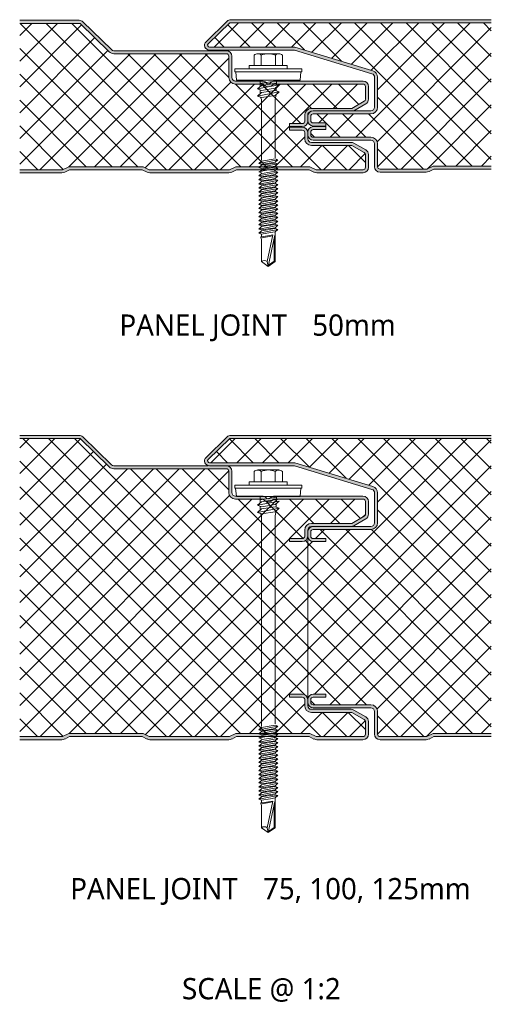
# Model space of a CAD drawing. Header units: millimetres. Extents: x 236 to 8441, y -357 to 1545.
# Tile 9 of 10: x 4252 to 4408, y -357 to -33. Entities that reach past the tile are written whole.
import ezdxf

# ---------------------------------------------------------------- set-up
doc = ezdxf.new("R2010")
doc.units = ezdxf.units.MM
doc.layers.add('A-DETL-GENF', color=92, linetype='Continuous', lineweight=13)
doc.layers.add('G-ANNO-TEXT', color=231, linetype='Continuous', lineweight=9)
doc.styles.add('Yu Gothic_2', font='Yu Gothic.ttf', dxfattribs={"height": 7})
doc.styles.add('Yu Gothic_B', font='Yu Gothic.ttf', dxfattribs={"height": 7})
pattern_1 = [(45, (-285.076, 83.047), (-4.24264, 4.24264), []), (135, (-285.076, 83.047), (-4.24264, -4.24264), [])]
pattern_2 = [(45, (-285.076, 269.688), (-4.24264, 4.24264), []), (135, (-285.076, 269.688), (-4.24264, -4.24264), [])]

# ---------------------------------------------------------------- blocks, each defined once
blk = doc.blocks.new('HFX 1000 - 3 RIB - FINELINE - HFX 1000 50mm - JOINT - 3 RIB - FINELINE-4449096-JOINT 5')
at = {"layer": 'A-DETL-GENF'}
h = blk.add_hatch(color=256, dxfattribs=at)
h.paths.add_polyline_path([(13.89, 0), (14.37, 0.06), (14.83, 0.22), (16.39, 1), (40.39, 1), (41.94, 0.22), (42.4, 0.06), (42.88, 0), (68.89, 0), (69.37, 0.06), (69.99, 0.3), (71.39, 1), (95.39, 1), (96.94, 0.22), (97.4, 0.06), (97.88, 0), (113.09, 0), (113.55, 0.06), (113.99, 0.24), (114.36, 0.53), (114.65, 0.9), (114.83, 1.33), (114.89, 1.8), (114.89, 5.96), (114.83, 6.43), (114.65, 6.86), (114.36, 7.23), (113.89, 7.58), (110.11, 9.76), (109.67, 9.94), (109.21, 10), (96.09, 10), (95.78, 10.04), (95.49, 10.16), (95.24, 10.35), (95.03, 10.65), (94.93, 10.89), (94.89, 11.2), (94.88, 13.22), (94.83, 13.67), (94.65, 14.1), (94.36, 14.47), (93.99, 14.76), (93.55, 14.94), (93.09, 15), (88.89, 15), (88.89, 14), (93.09, 14), (93.34, 13.96), (93.49, 13.89), (93.65, 13.77), (93.78, 13.6), (93.86, 13.41), (93.89, 13.2), (93.89, 11.2), (93.96, 10.63), (94.18, 10.1), (94.53, 9.64), (94.99, 9.29), (95.59, 9.07), (96.09, 9), (109.42, 9), (113.49, 6.65), (113.65, 6.53), (113.78, 6.36), (113.86, 6.17), (113.89, 5.96), (113.89, 1.8), (113.86, 1.59), (113.78, 1.4), (113.65, 1.23), (113.49, 1.11), (113.29, 1.03), (113.09, 1), (97.62, 1), (95.62, 2), (71.15, 2), (69.15, 1), (42.62, 1), (40.62, 2), (16.15, 2), (14.15, 1), (0, 1), (0, 0)])
h.paths.add_polyline_path([(93.09, 15.19), (93.55, 15.26), (93.99, 15.44), (94.36, 15.72), (94.65, 16.09), (94.83, 16.53), (94.89, 17.17), (94.88, 17.19), (94.9, 19.08), (94.95, 19.35), (95.05, 19.59), (95.27, 19.86), (95.52, 20.05), (96.22, 20.33), (96.68, 20.39), (110, 20.39), (110.11, 20.44), (113.99, 22.67), (114.36, 22.96), (114.65, 23.33), (114.83, 23.77), (114.89, 24.23), (114.89, 28.39), (114.83, 28.86), (114.65, 29.29), (114.36, 29.67), (113.99, 29.95), (113.55, 30.13), (112.93, 30.19), (83.94, 30.19), (83.48, 30.14), (83.06, 29.97), (82.69, 29.7), (82.53, 29.52), (82.34, 29.4), (82.12, 29.32), (81.89, 29.29), (81.66, 29.32), (81.44, 29.4), (81.24, 29.52), (81.08, 29.7), (80.71, 29.97), (80.29, 30.14), (79.84, 30.19), (71.09, 30.19), (70.78, 30.24), (70.49, 30.36), (70.24, 30.55), (70.04, 30.83), (69.93, 31.08), (69.89, 31.39), (69.89, 38.39), (69.83, 38.86), (69.65, 39.29), (69.36, 39.67), (68.99, 39.95), (68.55, 40.13), (68.09, 40.19), (31.04, 40.19), (30.73, 40.23), (30.44, 40.35), (30.2, 40.53), (20.8, 49.68), (20.43, 49.96), (20.01, 50.14), (19.55, 50.19), (0, 50.19), (0, 49.19), (19.87, 49.19), (29.5, 39.82), (29.95, 39.48), (30.48, 39.27), (31.04, 39.19), (68.09, 39.19), (68.29, 39.17), (68.49, 39.09), (68.65, 38.96), (68.78, 38.79), (68.86, 38.6), (68.89, 38.39), (68.89, 31.39), (68.96, 30.83), (69.18, 30.29), (69.53, 29.84), (69.99, 29.49), (70.52, 29.27), (71.15, 29.19), (80.21, 29.19), (80.53, 28.82), (80.94, 28.53), (81.4, 28.35), (81.89, 28.29), (82.38, 28.35), (82.84, 28.53), (83.24, 28.82), (83.56, 29.19), (113.09, 29.19), (113.29, 29.17), (113.49, 29.09), (113.65, 28.96), (113.78, 28.79), (113.86, 28.6), (113.89, 28.39), (113.89, 24.23), (113.86, 24.03), (113.78, 23.83), (113.65, 23.67), (113.49, 23.54), (109.42, 21.19), (96.09, 21.19), (95.52, 21.12), (94.99, 20.9), (94.53, 20.55), (94.18, 20.09), (93.96, 19.56), (93.89, 18.99), (93.89, 16.99), (93.86, 16.79), (93.78, 16.59), (93.65, 16.43), (93.49, 16.3), (93.29, 16.22), (93.09, 16.19), (88.89, 16.19), (88.89, 15.19), (92.8, 15.19)])
h = blk.add_hatch(dxfattribs=at)
h.set_pattern_fill('FP_5', color=256, style=0, pattern_type=2)
h.set_pattern_definition(pattern_1)
h.paths.add_polyline_path([(0, 1), (14.15, 1), (16.15, 2), (40.62, 2), (42.62, 1), (69.15, 1), (71.15, 2), (95.62, 2), (97.62, 1), (113.09, 1), (113.29, 1.03), (113.49, 1.11), (113.65, 1.23), (113.78, 1.4), (113.86, 1.59), (113.89, 1.8), (113.89, 5.96), (113.86, 6.17), (113.78, 6.36), (113.65, 6.53), (113.49, 6.65), (109.42, 9), (96.09, 9), (95.52, 9.07), (94.99, 9.29), (94.53, 9.64), (94.18, 10.1), (93.96, 10.65), (93.89, 11.2), (93.89, 13.2), (93.86, 13.41), (93.78, 13.6), (93.65, 13.77), (93.49, 13.89), (93.29, 13.97), (93.09, 14), (88.89, 14), (88.89, 16.19), (93.09, 16.19), (93.34, 16.24), (93.49, 16.3), (93.65, 16.43), (93.78, 16.59), (93.86, 16.79), (93.89, 16.99), (93.89, 18.99), (93.96, 19.56), (94.18, 20.09), (94.53, 20.55), (94.99, 20.9), (95.52, 21.12), (96.09, 21.19), (109.42, 21.19), (113.49, 23.54), (113.65, 23.67), (113.78, 23.83), (113.86, 24.03), (113.89, 24.23), (113.89, 28.39), (113.86, 28.6), (113.78, 28.79), (113.65, 28.96), (113.49, 29.09), (113.29, 29.17), (113.09, 29.19), (83.56, 29.19), (83.24, 28.82), (82.84, 28.53), (82.38, 28.35), (81.89, 28.29), (81.4, 28.35), (80.94, 28.53), (80.53, 28.82), (80.21, 29.19), (71.09, 29.19), (70.52, 29.27), (69.99, 29.49), (69.53, 29.84), (69.18, 30.29), (68.96, 30.83), (68.89, 31.39), (68.89, 38.39), (68.86, 38.6), (68.78, 38.79), (68.65, 38.96), (68.49, 39.09), (68.29, 39.17), (68.09, 39.19), (31.04, 39.19), (30.48, 39.27), (29.95, 39.48), (29.5, 39.82), (19.87, 49.19), (0, 49.19)])
h = blk.add_hatch(color=256, dxfattribs=at)
h.paths.add_polyline_path([(118.68, 0.2), (133.89, 0.2), (134.37, 0.25), (134.83, 0.42), (136.39, 1.2), (155.35, 1.2), (155.35, 2.2), (136.15, 2.2), (134.15, 1.2), (118.68, 1.2), (118.48, 1.22), (118.28, 1.3), (118.12, 1.43), (117.99, 1.6), (117.91, 1.79), (117.88, 2), (117.88, 9.5), (117.81, 10.07), (117.55, 10.65), (117.24, 11.05), (116.78, 11.4), (116.25, 11.62), (115.68, 11.7), (96.68, 11.7), (96.48, 11.72), (96.28, 11.8), (96.12, 11.93), (95.99, 12.1), (95.91, 12.29), (95.88, 12.5), (95.88, 13.4), (95.91, 13.6), (95.99, 13.8), (96.12, 13.96), (96.28, 14.09), (96.48, 14.17), (96.68, 14.2), (100.88, 14.2), (100.88, 15.2), (96.68, 15.2), (96.22, 15.13), (95.78, 14.95), (95.41, 14.67), (95.13, 14.3), (94.94, 13.8), (94.88, 13.4), (94.9, 12.41), (94.95, 12.03), (95.13, 11.6), (95.41, 11.22), (95.78, 10.94), (96.22, 10.76), (96.68, 10.7), (115.68, 10.7), (116, 10.65), (116.28, 10.54), (116.53, 10.34), (116.74, 10.07), (116.84, 9.81), (116.88, 9.5), (116.88, 2), (116.95, 1.53), (117.13, 1.1), (117.41, 0.72), (117.78, 0.44), (118.28, 0.25), (118.57, 0.21)])
h.paths.add_polyline_path([(96.68, 15.39), (100.88, 15.39), (100.88, 16.39), (96.68, 16.39), (96.48, 16.42), (96.28, 16.5), (96.12, 16.62), (95.99, 16.79), (95.91, 16.98), (95.88, 17.19), (95.88, 18.59), (95.91, 18.8), (95.99, 18.99), (96.12, 19.16), (96.28, 19.28), (96.48, 19.36), (96.68, 19.39), (115.68, 19.39), (116.25, 19.47), (116.78, 19.69), (117.24, 20.03), (117.59, 20.49), (117.81, 21.02), (117.88, 21.59), (117.88, 31.46), (117.81, 32.01), (117.6, 32.53), (117.27, 32.98), (116.84, 33.33), (116.33, 33.56), (90.68, 41.39), (62.35, 41.41), (62.21, 41.46), (62.07, 41.57), (62, 41.64), (61.93, 41.76), (61.89, 41.9), (61.89, 42.06), (61.93, 42.21), (62, 42.34), (62.1, 42.45), (69.23, 49.39), (155.35, 49.39), (155.35, 50.39), (69.55, 50.39), (69.09, 50.33), (68.66, 50.16), (68.3, 49.88), (61.37, 43.14), (61.13, 42.84), (60.95, 42.42), (60.9, 42.04), (60.91, 41.75), (61.01, 41.39), (61.19, 41.06), (61.44, 40.78), (61.76, 40.57), (62.11, 40.44), (62.63, 40.39), (90.54, 40.39), (116.03, 32.61), (116.31, 32.48), (116.55, 32.29), (116.73, 32.04), (116.85, 31.76), (116.88, 31.46), (116.88, 21.59), (116.84, 21.28), (116.72, 20.99), (116.53, 20.74), (116.25, 20.54), (116, 20.43), (115.68, 20.39), (96.68, 20.39), (96.22, 20.33), (95.78, 20.15), (95.41, 19.86), (95.13, 19.49), (94.94, 18.99), (94.88, 18.49), (94.88, 17.19), (94.95, 16.72), (95.13, 16.29), (95.41, 15.92), (95.78, 15.63), (96.22, 15.45)])
h = blk.add_hatch(dxfattribs=at)
h.set_pattern_fill('FP_5', color=256, style=0, pattern_type=2)
h.set_pattern_definition(pattern_1)
h.paths.add_polyline_path([(118.68, 1.2), (134.15, 1.2), (136.15, 2.2), (155.35, 2.2), (155.35, 49.39), (69.23, 49.39), (61.98, 42.31), (61.92, 42.18), (61.89, 42.04), (61.89, 41.9), (61.93, 41.76), (62, 41.64), (62.1, 41.54), (62.21, 41.46), (62.35, 41.41), (62.49, 41.39), (90.68, 41.39), (116.38, 33.54), (116.84, 33.33), (117.27, 32.98), (117.6, 32.53), (117.81, 32.01), (117.88, 31.46), (117.88, 21.59), (117.81, 21.02), (117.59, 20.49), (117.24, 20.03), (116.78, 19.69), (116.25, 19.47), (115.68, 19.39), (96.68, 19.39), (96.48, 19.36), (96.28, 19.28), (96.12, 19.16), (95.99, 18.99), (95.91, 18.8), (95.88, 18.59), (95.88, 17.19), (95.91, 16.98), (95.99, 16.79), (96.12, 16.62), (96.28, 16.5), (96.48, 16.42), (96.68, 16.39), (100.88, 16.37), (100.88, 14.2), (96.68, 14.2), (96.48, 14.17), (96.28, 14.09), (96.12, 13.96), (95.99, 13.8), (95.91, 13.6), (95.88, 13.4), (95.88, 12.5), (95.91, 12.29), (95.99, 12.1), (96.12, 11.93), (96.28, 11.8), (96.48, 11.72), (96.68, 11.7), (115.68, 11.7), (116.25, 11.62), (116.78, 11.4), (117.24, 11.05), (117.59, 10.6), (117.81, 10.07), (117.88, 9.5), (117.88, 2), (117.91, 1.79), (117.99, 1.6), (118.12, 1.43), (118.28, 1.3), (118.48, 1.22)])
for p, q in [((19.55, 50.19), (0, 50.19)), ((19.87, 49.19), (0, 49.19)), ((29.5, 39.82), (19.87, 49.19)), ((30.2, 40.53), (20.8, 49.68)), ((68.3, 49.88), (61.37, 43.14)), ((69.23, 49.39), (62.07, 42.42)), ((155.35, 49.39), (69.23, 49.39)), ((155.35, 50.39), (69.55, 50.39)), ((68.09, 40.19), (31.04, 40.19)), ((68.09, 39.19), (31.04, 39.19)), ((62.49, 41.39), (90.68, 41.39)), ((62.49, 40.39), (90.54, 40.39)), ((78.41, 39.2), (85.37, 39.2)), ((90.54, 40.39), (116.03, 32.61)), ((90.68, 41.39), (116.33, 33.56)), ((68.89, 31.39), (68.89, 38.39)), ((69.89, 31.39), (69.89, 38.39)), ((77.25, 38.67), (77.25, 35.34)), ((79.57, 38.67), (79.57, 35.34)), ((84.21, 38.67), (84.21, 35.34)), ((86.53, 38.67), (86.53, 35.34)), ((92.89, 34.2), (70.89, 34.2)), ((70.89, 34.2), (70.89, 33.2)), ((70.89, 33.2), (92.89, 33.2)), ((71.14, 33.2), (71.36, 30.5)), ((88.14, 35.34), (75.64, 35.34)), ((75.64, 35.34), (75.64, 34.2)), ((88.14, 34.2), (88.14, 35.34)), ((92.41, 30.5), (92.64, 33.2)), ((92.89, 33.2), (92.89, 34.2)), ((79.84, 30.19), (71.09, 30.19)), ((80.21, 29.19), (71.09, 29.19)), ((92.41, 30.5), (71.36, 30.5)), ((79.2, 30.5), (79.2, 28.38)), ((84.59, 30.24), (79.2, 29.42)), ((84.59, 29.52), (79.64, 28.76)), ((113.09, 29.19), (83.56, 29.19)), ((113.09, 30.19), (83.94, 30.19)), ((84.59, 30.5), (84.59, 28.8)), ((116.88, 31.46), (116.88, 21.59)), ((117.88, 31.46), (117.88, 21.59)), ((78.28, 27.58), (85.49, 28.98)), ((79.64, 28.76), (78.28, 27.58)), ((79.64, 27.11), (78.28, 27.58)), ((78.28, 25.2), (85.49, 26.61)), ((79.64, 26.38), (78.28, 25.2)), ((79.2, 27.26), (79.2, 26)), ((84.14, 27.8), (79.64, 27.11)), ((84.14, 27.07), (79.64, 26.38)), ((85.49, 28.98), (84.14, 27.8)), ((85.49, 26.61), (84.14, 27.07)), ((84.14, 25.43), (85.49, 26.61)), ((84.5, 28.12), (84.5, 26.95)), ((113.89, 24.23), (113.89, 28.39)), ((114.89, 24.23), (114.89, 28.39)), ((78.28, 25.2), (79.64, 24.74)), ((79.32, 24.84), (79.65, 24.11)), ((79.64, 24.74), (84.14, 25.43)), ((79.65, 24.11), (79.65, 4.11)), ((84.15, 24.15), (84.52, 25.76)), ((84.15, 4.94), (84.15, 24.15)), ((109.42, 21.19), (113.49, 23.54)), ((96.09, 21.19), (109.42, 21.19)), ((115.68, 20.39), (96.68, 20.39)), ((110.11, 20.44), (113.99, 22.67)), ((93.89, 16.99), (93.89, 18.99)), ((94.88, 18.59), (94.88, 17.19)), ((94.89, 18.59), (94.89, 18.99)), ((94.89, 16.99), (94.89, 17.19)), ((95.88, 18.59), (95.88, 17.19)), ((115.68, 19.39), (96.68, 19.39)), ((96.68, 16.39), (100.88, 16.39)), ((100.88, 16.39), (100.88, 15.59)), ((88.89, 14.93), (88.89, 16.19)), ((88.89, 16.19), (93.09, 16.19)), ((88.89, 15.19), (93.09, 15.19)), ((93.09, 15), (88.89, 15)), ((88.89, 14), (88.89, 14.93)), ((93.09, 14), (88.89, 14)), ((93.89, 11.2), (93.89, 13.2)), ((94.88, 13.4), (94.88, 12.5)), ((95.88, 13.4), (95.88, 12.5)), ((96.68, 15.39), (100.88, 15.39)), ((100.88, 15.2), (96.68, 15.2)), ((100.88, 14.2), (96.68, 14.2)), ((100.88, 15.59), (100.88, 14.2)), ((94.89, 11.2), (94.89, 12.5)), ((109.21, 10), (96.09, 10)), ((96.68, 11.7), (115.68, 11.7)), ((96.68, 10.7), (115.68, 10.7)), ((113.99, 7.52), (110.11, 9.76)), ((109.42, 9), (96.09, 9)), ((113.49, 6.65), (109.42, 9)), ((116.88, 9.5), (116.88, 2)), ((117.88, 9.5), (117.88, 2)), ((78.74, 3.02), (85.04, 4.25)), ((79.64, 3.81), (78.74, 3.02)), ((79.64, 3.81), (84.14, 4.56)), ((79.64, 2.72), (84.14, 3.47)), ((85.04, 4.25), (84.14, 4.56)), ((85.04, 4.25), (84.14, 3.47)), ((113.89, 1.8), (113.89, 5.96)), ((114.89, 1.8), (114.89, 5.96)), ((0, 1), (14.15, 1)), ((14.15, 1), (16.15, 2)), ((14.83, 0.22), (16.39, 1)), ((16.15, 2), (40.62, 2)), ((16.39, 1), (40.39, 1)), ((40.39, 1), (41.94, 0.22)), ((40.62, 2), (42.62, 1)), ((42.62, 1), (69.15, 1)), ((42.88, 0), (68.89, 0)), ((69.15, 1), (71.15, 2)), ((69.83, 0.22), (71.39, 1)), ((71.15, 2), (95.62, 2)), ((71.39, 1), (95.39, 1)), ((78.74, 3.02), (79.64, 2.72)), ((78.74, 1.68), (85.04, 2.9)), ((79.64, 2.46), (78.74, 1.68)), ((78.74, 1.68), (79.64, 1.37)), ((78.74, 0.33), (79.84, 0.55)), ((78.74, 0.33), (79.64, 0.02)), ((79.13, 0.41), (79.72, 0.87)), ((84.14, 3.21), (79.64, 2.46)), ((84.14, 2.12), (79.64, 1.37)), ((84.14, 1.86), (79.64, 1.11)), ((79.65, 0.51), (85.04, 1.55)), ((80.49, -0.09), (84.14, 0.52)), ((85.04, 0.21), (80.99, -0.58)), ((85.04, 0.21), (83.91, 0.6)), ((85.04, 1.55), (83.97, 0.49)), ((85.04, 2.9), (84.14, 3.21)), ((85.04, 2.9), (84.14, 2.12)), ((85.04, 1.55), (84.14, 1.86)), ((85.04, 0.21), (84.14, -0.57)), ((95.39, 1), (96.94, 0.22)), ((95.62, 2), (97.62, 1)), ((97.62, 1), (113.09, 1)), ((97.88, 0), (113.09, 0)), ((118.68, 1.2), (134.15, 1.2)), ((118.68, 0.2), (133.89, 0.2)), ((134.15, 1.2), (136.15, 2.2)), ((134.83, 0.42), (136.39, 1.2)), ((136.15, 2.2), (155.35, 2.2)), ((136.39, 1.2), (155.35, 1.2)), ((0, 0), (13.89, 0)), ((79.64, -0.23), (78.74, -1.02)), ((80.99, -0.58), (78.74, -1.02)), ((78.74, -1.02), (79.64, -1.32)), ((79.64, -1.58), (78.74, -2.36)), ((78.74, -2.36), (82.13, -1.7)), ((78.74, -2.36), (79.64, -2.67)), ((78.74, -3.71), (83.28, -2.83)), ((79.64, -2.93), (78.74, -3.71)), ((79.64, -0.23), (80.49, -0.09)), ((79.64, -1.32), (81.44, -1.02)), ((81.66, -1.24), (79.64, -1.58)), ((82.61, -2.17), (79.64, -2.67)), ((82.84, -2.39), (79.64, -2.93)), ((81.44, -1.02), (84.14, -0.57)), ((84.14, -0.83), (81.98, -1.19)), ((82.13, -1.7), (85.04, -1.14)), ((84.14, -1.92), (82.61, -2.17)), ((84.14, -2.18), (82.84, -2.39)), ((83.28, -2.83), (85.04, -2.49)), ((85.04, -2.49), (84.1, -3.27)), ((85.04, -1.14), (84.14, -0.83)), ((85.04, -1.14), (84.14, -1.92)), ((85.04, -2.49), (84.14, -2.18)), ((78.74, -3.71), (79.64, -4.02)), ((79.64, -4.27), (78.74, -5.06)), ((78.74, -5.06), (82.13, -4.4)), ((78.74, -5.06), (79.64, -5.36)), ((79.64, -5.63), (78.74, -6.41)), ((78.74, -6.41), (82.13, -5.75)), ((78.74, -6.41), (79.64, -6.72)), ((79.64, -4.02), (83.78, -3.32)), ((81.66, -3.94), (79.64, -4.27)), ((82.61, -4.87), (79.64, -5.36)), ((81.66, -5.29), (79.64, -5.63)), ((82.61, -6.22), (79.64, -6.72)), ((84.14, -3.52), (81.98, -3.88)), ((84.14, -4.87), (81.98, -5.24)), ((84.14, -6.22), (81.98, -6.58)), ((82.13, -4.4), (85.04, -3.83)), ((82.13, -5.75), (85.04, -5.18)), ((84.14, -4.61), (82.61, -4.87)), ((84.14, -5.97), (82.61, -6.22)), ((85.04, -3.83), (84.14, -3.52)), ((85.04, -3.83), (84.14, -4.61)), ((85.04, -5.18), (84.14, -4.87)), ((85.04, -5.18), (84.14, -5.97)), ((85.04, -6.53), (84.14, -6.22)), ((79.64, -6.97), (78.74, -7.75)), ((78.74, -7.75), (82.13, -7.09)), ((78.74, -7.75), (79.64, -8.06)), ((79.64, -8.31), (78.74, -9.1)), ((78.74, -9.1), (82.13, -8.44)), ((78.74, -9.1), (79.64, -9.4)), ((79.64, -9.66), (78.74, -10.44)), ((81.66, -6.63), (79.64, -6.97)), ((82.61, -7.56), (79.64, -8.06)), ((81.66, -7.98), (79.64, -8.31)), ((82.61, -8.91), (79.64, -9.4)), ((81.66, -9.32), (79.64, -9.66)), ((84.14, -7.56), (81.98, -7.92)), ((84.14, -8.91), (81.98, -9.27)), ((82.13, -7.09), (85.04, -6.53)), ((82.13, -8.44), (85.04, -7.87)), ((82.13, -9.78), (85.04, -9.22)), ((84.14, -7.31), (82.61, -7.56)), ((84.14, -8.65), (82.61, -8.91)), ((85.04, -6.53), (84.14, -7.31)), ((85.04, -7.87), (84.14, -7.56)), ((85.04, -7.87), (84.14, -8.65)), ((85.04, -9.22), (84.14, -8.91)), ((85.04, -9.22), (84.14, -10)), ((78.74, -10.44), (82.13, -9.78)), ((78.74, -10.44), (79.64, -10.75)), ((79.64, -11.01), (78.74, -11.79)), ((78.74, -11.79), (82.13, -11.13)), ((78.74, -11.79), (79.64, -12.1)), ((79.64, -12.35), (78.74, -13.14)), ((78.74, -13.14), (82.13, -12.48)), ((82.61, -10.25), (79.64, -10.75)), ((81.66, -10.67), (79.64, -11.01)), ((82.61, -11.6), (79.64, -12.1)), ((81.66, -12.02), (79.64, -12.35)), ((82.61, -12.95), (79.64, -13.44)), ((84.14, -10.26), (81.98, -10.62)), ((84.14, -11.6), (81.98, -11.96)), ((84.14, -12.95), (81.98, -13.31)), ((82.13, -11.13), (85.04, -10.57)), ((82.13, -12.48), (85.04, -11.91)), ((84.14, -10), (82.61, -10.25)), ((84.14, -11.35), (82.61, -11.6)), ((84.14, -12.69), (82.61, -12.95)), ((85.04, -10.57), (84.14, -10.26)), ((85.04, -10.57), (84.14, -11.35)), ((85.04, -11.91), (84.14, -11.6)), ((85.04, -11.91), (84.14, -12.69)), ((85.04, -13.26), (84.14, -12.95)), ((78.74, -13.14), (79.64, -13.44)), ((79.64, -13.7), (78.74, -14.48)), ((78.74, -14.48), (82.13, -13.82)), ((78.74, -14.48), (79.64, -14.79)), ((79.64, -15.05), (78.74, -15.83)), ((78.74, -15.83), (82.13, -15.17)), ((78.74, -15.83), (79.64, -16.14)), ((81.66, -13.36), (79.64, -13.7)), ((82.61, -14.29), (79.64, -14.79)), ((81.66, -14.71), (79.64, -15.05)), ((82.61, -15.64), (79.64, -16.14)), ((81.66, -16.06), (79.64, -16.39)), ((84.14, -14.3), (81.98, -14.66)), ((84.14, -15.64), (81.98, -16)), ((82.13, -13.82), (85.04, -13.26)), ((82.13, -15.17), (85.04, -14.61)), ((82.13, -16.52), (85.04, -15.95)), ((84.14, -14.04), (82.61, -14.29)), ((84.14, -15.39), (82.61, -15.64)), ((85.04, -13.26), (84.14, -14.04)), ((85.04, -14.61), (84.14, -14.3)), ((85.04, -14.61), (84.14, -15.39)), ((85.04, -15.95), (84.14, -15.64)), ((85.04, -15.95), (84.14, -16.73)), ((79.64, -16.39), (78.74, -17.18)), ((78.74, -17.18), (82.13, -16.52)), ((78.74, -17.18), (79.64, -17.49)), ((79.64, -17.74), (78.74, -18.52)), ((78.74, -18.52), (82.13, -17.86)), ((78.74, -18.52), (79.64, -18.83)), ((79.64, -19.09), (78.74, -19.87)), ((78.74, -19.87), (82.13, -19.21)), ((82.61, -16.99), (79.64, -17.49)), ((81.66, -17.4), (79.64, -17.74)), ((82.61, -18.33), (79.64, -18.83)), ((81.66, -18.75), (79.64, -19.09)), ((84.14, -16.99), (81.98, -17.35)), ((84.14, -18.34), (81.98, -18.7)), ((82.13, -17.86), (85.04, -17.3)), ((82.13, -19.21), (85.04, -18.65)), ((84.14, -16.73), (82.61, -16.99)), ((84.14, -18.08), (82.61, -18.33)), ((84.14, -19.43), (82.61, -19.68)), ((85.04, -17.3), (84.14, -16.99)), ((85.04, -17.3), (84.14, -18.08)), ((85.04, -18.65), (84.14, -18.34)), ((85.04, -18.65), (84.14, -19.43)), ((84.14, -29.26), (84.14, -19.43)), ((78.74, -19.87), (79.64, -20.18)), ((83.37, -20.45), (79.25, -21.17)), ((79.31, -21.5), (83.32, -20.72)), ((82.61, -19.68), (79.64, -20.18)), ((79.64, -20.18), (79.64, -21.11)), ((79.64, -21.7), (79.64, -29.26)), ((81.54, -29.26), (83.37, -20.45)), ((84.02, -20.58), (81.89, -30.84)), ((83.87, -21.27), (83.87, -29.13)), ((83.87, -29.13), (81.97, -30.46)), ((79.64, -29.26), (81.89, -30.84)), ((81.89, -30.84), (81.54, -29.26)), ((81.89, -30.84), (84.14, -29.26))]:
    blk.add_line(p, q, dxfattribs=at)
for centre, radius, start, end in [((19.55, 48.39), 1.8, 45.7585, 90), ((69.55, 48.59), 1.8, 90, 134.2415), ((62.49, 41.99), 1.6, 134.2415, 270), ((62.49, 41.99), 0.6, 134.2415, 270), ((31.04, 41.39), 2.2, 225.7585, 270), ((31.04, 41.39), 1.2, 225.7585, 270), ((68.09, 38.39), 1.8, 360, 90), ((68.09, 38.39), 0.8, 360, 90), ((78.41, 37.65), 1.54, 41.3319, 138.6681), ((81.89, 33.8), 5.39, 64.5175, 115.4825), ((85.37, 37.65), 1.54, 41.3319, 138.6681), ((115.68, 31.46), 1.2, 360, 73.0233), ((115.68, 31.46), 2.2, 360, 73.0233), ((71.09, 31.39), 2.2, 180, 270), ((71.09, 31.39), 1.2, 180, 270), ((79.84, 28.39), 1.8, 46.2896, 90), ((81.89, 30.29), 2, 213.1529, 326.8471), ((81.89, 30.29), 1, 216.3442, 323.6558), ((83.94, 28.39), 1.8, 90, 133.7104), ((113.09, 28.39), 1.8, 0, 90), ((113.09, 28.39), 0.8, 360, 90), ((113.09, 24.23), 0.8, 300, 360), ((113.09, 24.23), 1.8, 300, 360), ((96.09, 18.99), 2.2, 90, 180), ((96.68, 18.59), 1.8, 90, 180), ((96.09, 18.99), 1.2, 105, 180), ((109.21, 21.99), 1.8, 296.2402, 300), ((115.68, 21.59), 1.2, 270, 360), ((115.68, 21.59), 2.2, 270, 360), ((93.09, 16.99), 1.8, 270, 0), ((93.09, 16.99), 0.8, 270, 360), ((96.68, 17.19), 1.8, 180, 270), ((96.68, 18.59), 0.8, 90, 180), ((96.68, 17.19), 0.8, 180, 270), ((93.09, 13.2), 1.8, 6.3134, 90), ((93.09, 13.2), 0.8, 360, 90), ((96.68, 13.4), 1.8, 90, 180), ((96.68, 13.4), 0.8, 90, 180), ((96.09, 11.2), 2.2, 180, 270), ((96.68, 12.5), 1.8, 180, 270), ((96.09, 11.2), 1.2, 180, 270), ((96.68, 12.5), 0.8, 180, 270), ((109.21, 8.2), 1.8, 60, 90), ((115.68, 9.5), 2.2, 0, 90), ((115.68, 9.5), 1.2, 360, 90), ((113.09, 5.96), 0.8, 0, 60), ((113.09, 5.96), 1.8, 0, 60), ((13.89, 2.1), 2.1, 270, 296.5651), ((42.88, 2.1), 2.1, 243.4349, 270), ((68.89, 2.1), 2.1, 270, 296.5651), ((97.88, 2.1), 2.1, 243.4349, 270), ((113.09, 1.8), 1.8, 270, 0), ((113.09, 1.8), 0.8, 270, 360), ((118.68, 2), 1.8, 180, 270), ((118.68, 2), 0.8, 180, 270), ((133.89, 2.3), 2.1, 270, 296.5651), ((80.59, -30.29), 1.41, 47.2756, 132.7244)]:
    blk.add_arc(centre, radius, start, end, dxfattribs=at)
blk = doc.blocks.new('HFX 1000 - 3 RIB - FINELINE - HFX 1000 100mm - JOINT - 3 RIB - FINELINE-4449094-JOINT 5')
at = {"layer": 'A-DETL-GENF'}
h = blk.add_hatch(color=256, dxfattribs=at)
h.paths.add_polyline_path([(13.89, 0), (14.37, 0.06), (14.83, 0.22), (16.38, 1), (40.38, 1), (41.94, 0.22), (42.4, 0.06), (42.88, 0), (68.89, 0), (69.37, 0.06), (69.83, 0.22), (71.38, 1), (95.38, 1), (96.94, 0.22), (97.4, 0.06), (97.88, 0), (113.08, 0), (113.55, 0.06), (113.98, 0.24), (114.36, 0.53), (114.64, 0.9), (114.82, 1.33), (114.88, 1.8), (114.88, 5.96), (114.82, 6.43), (114.64, 6.86), (114.36, 7.23), (113.88, 7.58), (110.11, 9.76), (109.67, 9.94), (109.21, 10), (96.08, 10), (95.77, 10.04), (95.48, 10.16), (95.24, 10.35), (95.05, 10.6), (94.93, 10.89), (94.88, 11.2), (94.88, 13.2), (94.82, 13.67), (94.64, 14.1), (94.36, 14.47), (93.98, 14.76), (93.55, 14.94), (93.08, 15), (88.88, 15), (88.88, 14), (93.08, 14), (93.34, 13.95), (93.48, 13.89), (93.65, 13.77), (93.78, 13.6), (93.86, 13.41), (93.88, 13.2), (93.88, 11.2), (93.96, 10.63), (94.18, 10.1), (94.53, 9.64), (94.98, 9.29), (95.58, 9.07), (96.08, 9), (109.42, 9), (113.48, 6.65), (113.65, 6.53), (113.78, 6.36), (113.86, 6.17), (113.88, 5.96), (113.88, 1.8), (113.86, 1.59), (113.78, 1.4), (113.65, 1.23), (113.48, 1.11), (113.29, 1.03), (113.08, 1), (97.62, 1), (95.62, 2), (71.15, 2), (69.15, 1), (42.62, 1), (40.62, 2), (16.15, 2), (14.15, 1), (0, 1), (0, 0)])
h.paths.add_polyline_path([(93.08, 65.19), (93.55, 65.26), (93.98, 65.44), (94.36, 65.72), (94.64, 66.09), (94.82, 66.53), (94.88, 66.99), (94.88, 68.99), (94.95, 69.35), (95.05, 69.59), (95.24, 69.84), (95.48, 70.03), (95.78, 70.16), (96.22, 70.19), (109.21, 70.19), (109.67, 70.26), (110.11, 70.44), (113.98, 72.67), (114.36, 72.96), (114.64, 73.33), (114.82, 73.77), (114.88, 74.23), (114.88, 78.39), (114.82, 78.86), (114.64, 79.29), (114.36, 79.67), (113.98, 79.95), (113.48, 80.14), (112.92, 80.19), (83.93, 80.19), (83.48, 80.14), (83.06, 79.97), (82.69, 79.7), (82.53, 79.52), (82.34, 79.4), (82.12, 79.32), (81.88, 79.29), (81.65, 79.32), (81.43, 79.4), (81.24, 79.52), (81.08, 79.7), (80.71, 79.97), (80.29, 80.14), (79.84, 80.19), (71.08, 80.19), (70.77, 80.24), (70.48, 80.36), (70.24, 80.55), (70.03, 80.83), (69.93, 81.08), (69.88, 81.39), (69.88, 88.39), (69.82, 88.86), (69.64, 89.29), (69.36, 89.67), (68.98, 89.95), (68.55, 90.13), (68.08, 90.19), (31.03, 90.19), (30.73, 90.23), (30.44, 90.35), (30.2, 90.53), (20.8, 99.68), (20.43, 99.96), (20, 100.14), (19.54, 100.19), (0, 100.19), (0, 99.19), (19.87, 99.19), (29.5, 89.82), (29.95, 89.48), (30.47, 89.27), (31.03, 89.19), (68.08, 89.19), (68.29, 89.17), (68.48, 89.09), (68.65, 88.96), (68.78, 88.79), (68.86, 88.6), (68.88, 88.39), (68.88, 81.39), (68.96, 80.83), (69.18, 80.29), (69.53, 79.84), (69.98, 79.49), (70.52, 79.27), (71.08, 79.19), (80.21, 79.19), (80.53, 78.82), (80.93, 78.53), (81.39, 78.35), (81.88, 78.29), (82.38, 78.35), (82.84, 78.53), (83.24, 78.82), (83.56, 79.19), (113.08, 79.19), (113.29, 79.17), (113.48, 79.09), (113.65, 78.96), (113.78, 78.79), (113.86, 78.6), (113.88, 78.39), (113.88, 74.23), (113.86, 74.03), (113.78, 73.83), (113.65, 73.67), (113.48, 73.54), (109.42, 71.19), (96.08, 71.19), (95.52, 71.12), (94.98, 70.9), (94.53, 70.55), (94.18, 70.09), (93.96, 69.56), (93.88, 68.99), (93.88, 66.99), (93.86, 66.79), (93.78, 66.59), (93.65, 66.43), (93.48, 66.3), (93.29, 66.22), (93.08, 66.19), (88.88, 66.19), (88.88, 65.19), (90.25, 65.19)])
h = blk.add_hatch(dxfattribs=at)
h.set_pattern_fill('FP_6', color=256, style=0, pattern_type=2)
h.set_pattern_definition(pattern_2)
h.paths.add_polyline_path([(14.15, 1), (16.15, 2), (40.62, 2), (42.62, 1), (69.15, 1), (71.15, 2), (95.62, 2), (97.62, 1), (113.08, 1), (113.29, 1.03), (113.48, 1.11), (113.65, 1.23), (113.78, 1.4), (113.86, 1.59), (113.88, 1.8), (113.88, 5.96), (113.86, 6.17), (113.78, 6.36), (113.65, 6.53), (113.48, 6.65), (109.42, 9), (96.08, 9), (95.52, 9.07), (94.98, 9.29), (94.53, 9.64), (94.18, 10.1), (93.96, 10.63), (93.88, 11.2), (93.88, 13.2), (93.86, 13.41), (93.78, 13.6), (93.65, 13.77), (93.48, 13.89), (93.29, 13.97), (93.08, 14), (88.88, 14), (88.88, 15), (93.08, 15), (93.55, 14.94), (93.98, 14.76), (94.36, 14.47), (94.64, 14.1), (94.82, 13.67), (94.88, 13.2), (94.88, 66.99), (94.82, 66.53), (94.64, 66.09), (94.31, 65.68), (93.98, 65.44), (93.55, 65.26), (93.08, 65.19), (88.88, 65.19), (88.88, 66.19), (93.08, 66.19), (93.34, 66.24), (93.48, 66.3), (93.65, 66.43), (93.78, 66.59), (93.86, 66.79), (93.88, 66.99), (93.88, 68.99), (93.96, 69.56), (94.18, 70.09), (94.53, 70.55), (94.98, 70.9), (95.52, 71.12), (96.08, 71.19), (109.42, 71.19), (113.48, 73.54), (113.65, 73.67), (113.78, 73.83), (113.86, 74.03), (113.88, 74.23), (113.88, 78.39), (113.86, 78.6), (113.78, 78.79), (113.65, 78.96), (113.48, 79.09), (113.29, 79.17), (113.08, 79.19), (83.56, 79.19), (83.24, 78.82), (82.84, 78.53), (82.38, 78.35), (81.88, 78.29), (81.39, 78.35), (80.93, 78.53), (80.53, 78.82), (80.21, 79.19), (71.08, 79.19), (70.52, 79.27), (69.98, 79.49), (69.53, 79.84), (69.18, 80.29), (68.96, 80.83), (68.88, 81.39), (68.88, 88.39), (68.86, 88.6), (68.78, 88.79), (68.65, 88.96), (68.48, 89.09), (68.29, 89.17), (68.08, 89.19), (31.03, 89.19), (30.47, 89.27), (29.95, 89.48), (29.5, 89.82), (19.87, 99.19), (0, 99.19), (0, 1)])
h = blk.add_hatch(color=256, dxfattribs=at)
h.paths.add_polyline_path([(118.68, 0), (133.89, 0), (134.37, 0.06), (134.83, 0.22), (136.39, 1), (155.35, 1), (155.35, 2), (136.15, 2), (134.15, 1), (118.68, 1), (118.48, 1.03), (118.28, 1.11), (118.12, 1.23), (117.99, 1.4), (117.91, 1.59), (117.88, 1.8), (117.88, 9.3), (117.81, 9.87), (117.59, 10.4), (117.24, 10.86), (116.78, 11.21), (116.25, 11.43), (115.68, 11.5), (96.68, 11.5), (96.48, 11.53), (96.28, 11.61), (96.12, 11.73), (95.99, 11.9), (95.91, 12.09), (95.88, 12.3), (95.88, 13.2), (95.91, 13.41), (95.99, 13.6), (96.12, 13.77), (96.28, 13.89), (96.48, 13.97), (96.68, 14), (100.88, 14), (100.88, 15), (96.68, 15), (96.22, 14.94), (95.78, 14.76), (95.41, 14.47), (95.13, 14.1), (94.95, 13.67), (94.88, 13.2), (94.9, 12.21), (94.95, 11.83), (95.13, 11.4), (95.41, 11.03), (95.78, 10.74), (96.22, 10.56), (96.68, 10.5), (115.68, 10.5), (116, 10.46), (116.28, 10.34), (116.53, 10.15), (116.72, 9.9), (116.84, 9.61), (116.88, 9.3), (116.88, 1.8), (116.95, 1.33), (117.13, 0.9), (117.41, 0.53), (117.78, 0.24), (118.28, 0.05), (118.57, 0.02)])
h.paths.add_polyline_path([(100.88, 65.19), (100.88, 66.19), (96.68, 66.19), (96.48, 66.22), (96.28, 66.3), (96.12, 66.43), (95.99, 66.59), (95.91, 66.79), (95.88, 66.99), (95.88, 68.39), (95.91, 68.6), (95.99, 68.79), (96.12, 68.96), (96.28, 69.09), (96.48, 69.17), (96.68, 69.19), (115.68, 69.19), (116.25, 69.27), (116.78, 69.49), (117.24, 69.84), (117.59, 70.29), (117.81, 70.83), (117.88, 71.41), (117.88, 81.26), (117.81, 81.82), (117.6, 82.34), (117.27, 82.79), (116.84, 83.14), (116.33, 83.37), (90.68, 91.19), (62.35, 91.21), (62.21, 91.26), (62.07, 91.37), (62, 91.44), (61.93, 91.57), (61.89, 91.71), (61.89, 91.87), (61.93, 92.01), (62, 92.14), (62.1, 92.25), (69.23, 99.19), (155.35, 99.19), (155.35, 100.19), (69.55, 100.19), (69.09, 100.14), (68.66, 99.96), (68.3, 99.68), (61.37, 92.94), (61.13, 92.65), (60.95, 92.22), (60.9, 91.85), (60.91, 91.56), (61.01, 91.19), (61.19, 90.86), (61.44, 90.58), (61.76, 90.37), (62.11, 90.24), (62.49, 90.19), (90.54, 90.19), (116.03, 82.41), (116.31, 82.28), (116.55, 82.09), (116.73, 81.85), (116.85, 81.56), (116.88, 81.26), (116.88, 71.39), (116.84, 71.08), (116.72, 70.79), (116.53, 70.55), (116.25, 70.34), (116, 70.24), (115.68, 70.19), (96.68, 70.19), (96.22, 70.13), (95.78, 69.95), (95.41, 69.67), (95.13, 69.29), (94.95, 68.86), (94.88, 68.39), (94.88, 66.99), (94.95, 66.53), (95.13, 66.09), (95.46, 65.68), (95.78, 65.44), (96.22, 65.26), (96.68, 65.19)])
h = blk.add_hatch(dxfattribs=at)
h.set_pattern_fill('FP_6', color=256, style=0, pattern_type=2)
h.set_pattern_definition(pattern_2)
h.paths.add_polyline_path([(134.15, 1), (136.15, 2), (155.35, 2), (155.35, 99.19), (69.23, 99.19), (61.98, 92.11), (61.92, 91.99), (61.89, 91.85), (61.89, 91.71), (61.93, 91.57), (62, 91.44), (62.1, 91.34), (62.21, 91.26), (62.35, 91.21), (62.49, 91.19), (90.68, 91.19), (116.33, 83.37), (116.84, 83.14), (117.27, 82.79), (117.6, 82.34), (117.81, 81.82), (117.88, 81.26), (117.88, 71.39), (117.81, 70.83), (117.59, 70.29), (117.24, 69.84), (116.78, 69.49), (116.25, 69.27), (115.68, 69.19), (96.68, 69.19), (96.48, 69.17), (96.28, 69.09), (96.12, 68.96), (95.99, 68.79), (95.91, 68.6), (95.88, 68.39), (95.88, 66.99), (95.91, 66.79), (95.99, 66.59), (96.12, 66.43), (96.28, 66.3), (96.48, 66.22), (96.68, 66.19), (100.88, 66.19), (100.88, 65.19), (96.68, 65.19), (96.22, 65.26), (95.78, 65.44), (95.41, 65.72), (95.13, 66.09), (94.95, 66.53), (94.88, 66.99), (94.88, 13.2), (94.95, 13.67), (95.13, 14.1), (95.41, 14.47), (95.78, 14.76), (96.22, 14.94), (96.68, 15), (100.88, 15), (100.88, 14), (96.68, 14), (96.48, 13.97), (96.28, 13.89), (96.12, 13.77), (95.99, 13.6), (95.91, 13.41), (95.88, 13.2), (95.88, 12.3), (95.91, 12.09), (95.99, 11.9), (96.12, 11.73), (96.28, 11.61), (96.48, 11.53), (96.68, 11.5), (115.68, 11.5), (116.25, 11.43), (116.78, 11.21), (117.24, 10.86), (117.59, 10.4), (117.81, 9.87), (117.88, 9.3), (117.88, 1.8), (117.91, 1.59), (117.99, 1.4), (118.12, 1.23), (118.28, 1.11), (118.48, 1.03), (118.68, 1), (128.14, 1)])
for p, q in [((19.54, 100.19), (0, 100.19)), ((19.87, 99.19), (0, 99.19)), ((29.5, 89.82), (19.87, 99.19)), ((30.2, 90.53), (20.8, 99.68)), ((68.3, 99.68), (61.37, 92.94)), ((69.23, 99.19), (62.07, 92.22)), ((155.35, 99.19), (69.23, 99.19)), ((155.35, 100.19), (69.55, 100.19)), ((62.49, 91.19), (90.68, 91.19)), ((90.68, 91.19), (116.33, 83.37)), ((62.11, 90.19), (31.03, 90.19)), ((68.08, 89.19), (31.03, 89.19)), ((62.49, 90.19), (90.54, 90.19)), ((68.88, 81.39), (68.88, 88.39)), ((69.88, 81.39), (69.88, 88.39)), ((77.24, 88.26), (77.24, 84.94)), ((78.4, 88.79), (85.36, 88.79)), ((79.56, 88.26), (79.56, 84.94)), ((84.2, 88.26), (84.2, 84.94)), ((86.52, 88.26), (86.52, 84.94)), ((90.54, 90.19), (116.03, 82.41)), ((88.13, 84.94), (75.63, 84.94)), ((75.63, 84.94), (75.63, 83.79)), ((88.13, 83.79), (88.13, 84.94)), ((92.88, 83.79), (70.88, 83.79)), ((70.88, 83.79), (70.88, 82.79)), ((70.88, 82.79), (92.88, 82.79)), ((71.13, 82.79), (71.36, 80.1)), ((92.41, 80.1), (92.63, 82.79)), ((92.88, 82.79), (92.88, 83.79)), ((116.88, 81.26), (116.88, 71.39)), ((117.88, 81.26), (117.88, 71.39)), ((79.84, 80.19), (71.08, 80.19)), ((80.21, 79.19), (71.08, 79.19)), ((92.41, 80.1), (71.36, 80.1)), ((78.28, 77.17), (85.49, 78.57)), ((79.63, 78.35), (78.28, 77.17)), ((79.19, 80.1), (79.19, 77.97)), ((84.58, 79.84), (79.19, 79.01)), ((84.58, 79.11), (79.63, 78.35)), ((113.08, 79.19), (83.56, 79.19)), ((113.08, 80.19), (83.93, 80.19)), ((85.49, 78.57), (84.13, 77.39)), ((84.58, 80.1), (84.58, 78.4)), ((113.88, 74.23), (113.88, 78.39)), ((114.88, 74.23), (114.88, 78.39)), ((79.63, 76.7), (78.28, 77.17)), ((78.28, 74.8), (85.49, 76.2)), ((79.63, 75.98), (78.28, 74.8)), ((78.28, 74.8), (79.63, 74.33)), ((79.19, 76.86), (79.19, 75.6)), ((84.13, 77.39), (79.63, 76.7)), ((84.13, 76.67), (79.63, 75.98)), ((79.63, 74.33), (84.13, 75.02)), ((85.49, 76.2), (84.13, 76.67)), ((84.13, 75.02), (85.49, 76.2)), ((84.15, 73.74), (84.52, 75.36)), ((84.49, 77.71), (84.49, 76.54)), ((79.32, 74.44), (79.64, 73.7)), ((79.64, 73.7), (79.64, 4.34)), ((84.15, 5.17), (84.15, 73.74)), ((109.42, 71.19), (113.48, 73.54)), ((110.11, 70.44), (113.98, 72.67)), ((93.88, 66.99), (93.88, 68.99)), ((94.88, 68.39), (94.88, 68.99)), ((94.88, 68.39), (94.88, 66.99)), ((95.88, 68.39), (95.88, 66.99)), ((96.08, 71.19), (109.42, 71.19)), ((96.08, 70.19), (96.68, 70.19)), ((115.68, 70.19), (96.68, 70.19)), ((115.68, 69.19), (96.68, 69.19)), ((88.88, 65.19), (88.88, 66.19)), ((88.88, 66.19), (93.08, 66.19)), ((93.08, 65.19), (88.88, 65.19)), ((94.88, 66.99), (94.88, 13.2)), ((96.68, 66.19), (100.88, 66.19)), ((100.88, 65.19), (96.68, 65.19)), ((100.88, 66.19), (100.88, 65.19)), ((88.88, 14), (88.88, 15)), ((88.88, 15), (93.08, 15)), ((93.08, 14), (88.88, 14)), ((93.88, 11.2), (93.88, 13.2)), ((94.88, 13.2), (94.88, 12.3)), ((95.88, 13.2), (95.88, 12.3)), ((96.68, 15), (100.88, 15)), ((100.88, 14), (96.68, 14)), ((100.88, 15), (100.88, 14)), ((94.88, 11.2), (94.88, 12.3)), ((109.21, 10), (96.08, 10)), ((96.68, 11.5), (115.68, 11.5)), ((96.68, 10.5), (115.68, 10.5)), ((113.98, 7.52), (110.11, 9.76)), ((109.42, 9), (96.08, 9)), ((113.48, 6.65), (109.42, 9)), ((116.88, 9.3), (116.88, 1.8)), ((117.88, 9.3), (117.88, 1.8)), ((78.73, 3.26), (85.03, 4.48)), ((79.63, 4.04), (78.73, 3.26)), ((78.73, 3.26), (79.63, 2.95)), ((79.63, 4.04), (84.13, 4.79)), ((79.63, 2.95), (84.13, 3.7)), ((84.13, 3.44), (79.63, 2.69)), ((85.03, 4.48), (84.13, 4.79)), ((85.03, 4.48), (84.13, 3.7)), ((85.03, 3.13), (84.13, 3.44)), ((113.88, 1.8), (113.88, 5.96)), ((114.88, 1.8), (114.88, 5.96)), ((0, 1), (14.15, 1)), ((0, 0), (13.89, 0)), ((14.15, 1), (16.15, 2)), ((14.83, 0.22), (16.38, 1)), ((16.15, 2), (40.62, 2)), ((16.38, 1), (40.38, 1)), ((40.38, 1), (41.94, 0.22)), ((40.62, 2), (42.62, 1)), ((42.62, 1), (69.15, 1)), ((42.88, 0), (68.89, 0)), ((69.15, 1), (71.15, 2)), ((69.83, 0.22), (71.38, 1)), ((71.15, 2), (95.62, 2)), ((71.38, 1), (95.38, 1)), ((78.73, 1.91), (85.03, 3.13)), ((79.63, 2.69), (78.73, 1.91)), ((78.73, 1.91), (79.63, 1.6)), ((78.73, 0.56), (79.84, 0.78)), ((78.73, 0.56), (79.63, 0.25)), ((79.12, 0.64), (79.72, 1.1)), ((84.13, 2.35), (79.63, 1.6)), ((84.13, 2.09), (79.63, 1.34)), ((79.63, 0), (80.49, 0.14)), ((79.64, 0.74), (85.03, 1.79)), ((80.49, 0.14), (84.13, 0.75)), ((85.03, 0.44), (80.98, -0.35)), ((85.03, 0.44), (83.9, 0.83)), ((85.03, 1.79), (83.96, 0.72)), ((85.03, 3.13), (84.13, 2.35)), ((85.03, 1.79), (84.13, 2.09)), ((85.03, 0.44), (84.13, -0.34)), ((95.38, 1), (96.94, 0.22)), ((95.62, 2), (97.62, 1)), ((97.62, 1), (113.08, 1)), ((97.88, 0), (113.08, 0)), ((118.68, 1), (134.15, 1)), ((134.15, 1), (136.15, 2)), ((134.83, 0.22), (136.39, 1)), ((136.15, 2), (155.35, 2)), ((136.39, 1), (155.35, 1)), ((79.63, 0), (78.73, -0.78)), ((80.98, -0.35), (78.73, -0.78)), ((78.73, -0.78), (79.63, -1.09)), ((79.63, -1.35), (78.73, -2.13)), ((78.73, -2.13), (82.13, -1.47)), ((78.73, -2.13), (79.63, -2.44)), ((78.73, -3.48), (83.27, -2.6)), ((79.63, -2.7), (78.73, -3.48)), ((79.63, -1.09), (81.43, -0.79)), ((81.66, -1.01), (79.63, -1.35)), ((82.61, -1.94), (79.63, -2.44)), ((82.83, -2.16), (79.63, -2.7)), ((79.63, -3.79), (83.78, -3.09)), ((81.43, -0.79), (84.13, -0.34)), ((84.13, -0.6), (81.98, -0.96)), ((82.13, -1.47), (85.03, -0.91)), ((84.13, -1.69), (82.61, -1.94)), ((84.13, -1.95), (82.83, -2.16)), ((83.27, -2.6), (85.03, -2.25)), ((85.03, -2.25), (84.1, -3.04)), ((85.03, -0.91), (84.13, -0.6)), ((85.03, -0.91), (84.13, -1.69)), ((85.03, -2.25), (84.13, -1.95)), ((118.68, 0), (133.89, 0)), ((78.73, -3.48), (79.63, -3.79)), ((79.63, -4.04), (78.73, -4.82)), ((78.73, -4.82), (82.13, -4.17)), ((78.73, -4.82), (79.63, -5.13)), ((79.63, -5.4), (78.73, -6.18)), ((78.73, -6.18), (82.13, -5.52)), ((78.73, -6.18), (79.63, -6.49)), ((81.66, -3.71), (79.63, -4.04)), ((82.61, -4.64), (79.63, -5.13)), ((81.66, -5.06), (79.63, -5.4)), ((82.61, -5.99), (79.63, -6.49)), ((81.66, -6.4), (79.63, -6.74)), ((84.13, -3.29), (81.98, -3.65)), ((84.13, -4.64), (81.98, -5)), ((84.13, -5.99), (81.98, -6.35)), ((82.13, -4.17), (85.03, -3.6)), ((82.13, -5.52), (85.03, -4.95)), ((82.13, -6.86), (85.03, -6.29)), ((84.13, -4.38), (82.61, -4.64)), ((84.13, -5.73), (82.61, -5.99)), ((85.03, -3.6), (84.13, -3.29)), ((85.03, -3.6), (84.13, -4.38)), ((85.03, -4.95), (84.13, -4.64)), ((85.03, -4.95), (84.13, -5.73)), ((85.03, -6.29), (84.13, -5.99)), ((85.03, -6.29), (84.13, -7.08)), ((79.63, -6.74), (78.73, -7.52)), ((78.73, -7.52), (82.13, -6.86)), ((78.73, -7.52), (79.63, -7.83)), ((79.63, -8.08), (78.73, -8.86)), ((78.73, -8.86), (82.13, -8.21)), ((78.73, -8.86), (79.63, -9.17)), ((79.63, -9.43), (78.73, -10.21)), ((78.73, -10.21), (82.13, -9.55)), ((82.61, -7.33), (79.63, -7.83)), ((81.66, -7.75), (79.63, -8.08)), ((82.61, -8.68), (79.63, -9.17)), ((81.66, -9.09), (79.63, -9.43)), ((84.13, -7.33), (81.98, -7.69)), ((84.13, -8.68), (81.98, -9.04)), ((82.13, -8.21), (85.03, -7.64)), ((82.13, -9.55), (85.03, -8.99)), ((84.13, -7.08), (82.61, -7.33)), ((84.13, -8.42), (82.61, -8.68)), ((85.03, -7.64), (84.13, -7.33)), ((85.03, -7.64), (84.13, -8.42)), ((85.03, -8.99), (84.13, -8.68)), ((85.03, -8.99), (84.13, -9.77)), ((78.73, -10.21), (79.63, -10.52)), ((79.63, -10.78), (78.73, -11.56)), ((78.73, -11.56), (82.13, -10.9)), ((78.73, -11.56), (79.63, -11.87)), ((79.63, -12.12), (78.73, -12.9)), ((78.73, -12.9), (82.13, -12.25)), ((78.73, -12.9), (79.63, -13.21)), ((82.61, -10.02), (79.63, -10.52)), ((81.66, -10.44), (79.63, -10.78)), ((82.61, -11.37), (79.63, -11.87)), ((81.66, -11.79), (79.63, -12.12)), ((82.61, -12.72), (79.63, -13.21)), ((84.13, -10.03), (81.98, -10.39)), ((84.13, -11.37), (81.98, -11.73)), ((84.13, -12.72), (81.98, -13.08)), ((82.13, -10.9), (85.03, -10.33)), ((82.13, -12.25), (85.03, -11.68)), ((84.13, -9.77), (82.61, -10.02)), ((84.13, -11.12), (82.61, -11.37)), ((84.13, -12.46), (82.61, -12.72)), ((85.03, -10.33), (84.13, -10.03)), ((85.03, -10.33), (84.13, -11.12)), ((85.03, -11.68), (84.13, -11.37)), ((85.03, -11.68), (84.13, -12.46)), ((85.03, -13.03), (84.13, -12.72)), ((79.63, -13.47), (78.73, -14.25)), ((78.73, -14.25), (82.13, -13.59)), ((78.73, -14.25), (79.63, -14.56)), ((79.63, -14.82), (78.73, -15.6)), ((78.73, -15.6), (82.13, -14.94)), ((78.73, -15.6), (79.63, -15.91)), ((79.63, -16.16), (78.73, -16.95)), ((81.66, -13.13), (79.63, -13.47)), ((82.61, -14.06), (79.63, -14.56)), ((81.66, -14.48), (79.63, -14.82)), ((82.61, -15.41), (79.63, -15.91)), ((81.66, -15.83), (79.63, -16.16)), ((84.13, -14.07), (81.98, -14.43)), ((84.13, -15.41), (81.98, -15.77)), ((82.13, -13.59), (85.03, -13.03)), ((82.13, -14.94), (85.03, -14.37)), ((82.13, -16.29), (85.03, -15.72)), ((84.13, -13.81), (82.61, -14.06)), ((84.13, -15.16), (82.61, -15.41)), ((85.03, -13.03), (84.13, -13.81)), ((85.03, -14.37), (84.13, -14.07)), ((85.03, -14.37), (84.13, -15.16)), ((85.03, -15.72), (84.13, -15.41)), ((85.03, -15.72), (84.13, -16.5)), ((78.73, -16.95), (82.13, -16.29)), ((78.73, -16.95), (79.63, -17.25)), ((79.63, -17.51), (78.73, -18.29)), ((78.73, -18.29), (82.13, -17.63)), ((78.73, -18.29), (79.63, -18.6)), ((79.63, -18.86), (78.73, -19.64)), ((78.73, -19.64), (82.13, -18.98)), ((82.61, -16.76), (79.63, -17.25)), ((81.66, -17.17), (79.63, -17.51)), ((82.61, -18.1), (79.63, -18.6)), ((81.66, -18.52), (79.63, -18.86)), ((84.13, -16.76), (81.98, -17.12)), ((84.13, -18.11), (81.98, -18.47)), ((82.13, -17.63), (85.03, -17.07)), ((82.13, -18.98), (85.03, -18.41)), ((84.13, -16.5), (82.61, -16.76)), ((84.13, -17.85), (82.61, -18.1)), ((84.13, -19.2), (82.61, -19.45)), ((85.03, -17.07), (84.13, -16.76)), ((85.03, -17.07), (84.13, -17.85)), ((85.03, -18.41), (84.13, -18.11)), ((85.03, -18.41), (84.13, -19.2)), ((84.13, -29.03), (84.13, -19.2)), ((78.73, -19.64), (79.63, -19.95)), ((83.37, -20.22), (79.24, -20.94)), ((79.3, -21.27), (83.31, -20.49)), ((82.61, -19.45), (79.63, -19.95)), ((79.63, -19.95), (79.63, -20.88)), ((79.63, -21.47), (79.63, -29.03)), ((81.54, -29.03), (83.37, -20.22)), ((84.01, -20.35), (81.88, -30.61)), ((83.87, -21.04), (83.87, -28.9)), ((79.63, -29.03), (81.88, -30.61)), ((81.88, -30.61), (81.54, -29.03)), ((81.88, -30.61), (84.13, -29.03)), ((83.87, -28.9), (81.96, -30.23))]:
    blk.add_line(p, q, dxfattribs=at)
for centre, radius, start, end in [((19.54, 98.39), 1.8, 45.7585, 90), ((69.55, 98.39), 1.8, 90, 134.2415), ((62.49, 91.79), 1.6, 134.2415, 270), ((62.49, 91.79), 0.6, 134.2415, 270), ((31.03, 91.39), 2.2, 225.7585, 270), ((31.03, 91.39), 1.2, 225.7585, 270), ((68.08, 88.39), 1.8, 360, 90), ((68.08, 88.39), 0.8, 0, 90), ((78.4, 87.24), 1.54, 41.3319, 138.6681), ((81.88, 83.4), 5.39, 64.5175, 115.4825), ((85.36, 87.24), 1.54, 41.3319, 138.6681), ((71.08, 81.39), 2.2, 180, 270), ((71.08, 81.39), 1.2, 180, 270), ((115.68, 81.26), 1.2, 360, 73.0233), ((115.68, 81.26), 2.2, 360, 73.0233), ((79.84, 78.39), 1.8, 46.2896, 90), ((81.88, 80.29), 2, 213.1529, 326.8471), ((81.88, 80.29), 1, 216.3442, 323.6558), ((83.93, 78.39), 1.8, 90, 133.7104), ((113.08, 78.39), 1.8, 0, 90), ((113.08, 78.39), 0.8, 0, 90), ((113.08, 74.23), 0.8, 300, 0), ((113.08, 74.23), 1.8, 300, 360), ((115.68, 71.39), 1.2, 270, 360), ((115.68, 71.39), 2.2, 270, 360), ((96.08, 68.99), 2.2, 90, 180), ((96.08, 68.99), 1.2, 90, 180), ((96.68, 68.39), 1.8, 90, 180), ((96.68, 68.39), 0.8, 90, 180), ((109.21, 71.99), 1.8, 270, 300), ((93.08, 66.99), 1.8, 270, 0), ((93.08, 66.99), 0.8, 270, 0), ((96.68, 66.99), 1.8, 180, 270), ((96.68, 66.99), 0.8, 180, 270), ((93.08, 13.2), 1.8, 360, 90), ((93.08, 13.2), 0.8, 360, 90), ((96.68, 13.2), 1.8, 90, 180), ((96.68, 13.2), 0.8, 90, 180), ((96.08, 11.2), 2.2, 180, 270), ((96.68, 12.3), 1.8, 180, 270), ((96.08, 11.2), 1.2, 180, 270), ((96.68, 12.3), 0.8, 180, 270), ((109.21, 8.2), 1.8, 60, 90), ((115.68, 9.3), 2.2, 0, 90), ((115.68, 9.3), 1.2, 0, 90), ((113.08, 5.96), 0.8, 360, 60), ((113.08, 5.96), 1.8, 0, 60), ((13.89, 2.1), 2.1, 270, 296.5651), ((42.88, 2.1), 2.1, 243.4349, 270), ((68.89, 2.1), 2.1, 270, 296.5651), ((97.88, 2.1), 2.1, 243.4349, 270), ((113.08, 1.8), 1.8, 270, 0), ((113.08, 1.8), 0.8, 270, 0), ((118.68, 1.8), 1.8, 180, 270), ((118.68, 1.8), 0.8, 180, 270), ((133.89, 2.1), 2.1, 270, 296.5651), ((80.59, -30.06), 1.41, 47.2756, 132.7244)]:
    blk.add_arc(centre, radius, start, end, dxfattribs=at)

msp = doc.modelspace()

# ---------------------------------------------------------------- block references
at = {"layer": 'A-DETL-GENF'}
for name, p in [('HFX 1000 - 3 RIB - FINELINE - HFX 1000 50mm - JOINT - 3 RIB - FINELINE-4449096-JOINT 5', (4252.47, -83.05)), ('HFX 1000 - 3 RIB - FINELINE - HFX 1000 100mm - JOINT - 3 RIB - FINELINE-4449094-JOINT 5', (4252.47, -269.69))]:
    msp.add_blockref(name, p, dxfattribs=at)

# ---------------------------------------------------------------- texts
at = {"layer": 'G-ANNO-TEXT', "color": 7, "char_height": 7, "attachment_point": 1, "bg_fill": 3, "box_fill_scale": 1.25, "bg_fill_color": 9, "bg_fill_true_color": 13158600, "bg_fill_transparency": 0}
for s, insert, width, style in [('PANEL JOINT ', (4285.34, -129.7), 76.962, 'Yu Gothic_B'), ('50mm', (4348.84, -129.7), 31.1055, 'Yu Gothic_2'), ('PANEL JOINT ', (4269.12, -315.24), 76.962, 'Yu Gothic_B'), ('75, 100, 125mm', (4332.62, -315.24), 79.8481, 'Yu Gothic_2'), ('SCALE @ 1:2', (4305.96, -348.16), 66.5401, 'Yu Gothic_2')]:
    msp.add_mtext(s, dxfattribs=dict(at, insert=insert, width=width, style=style))

doc.saveas('drawing.dxf')
